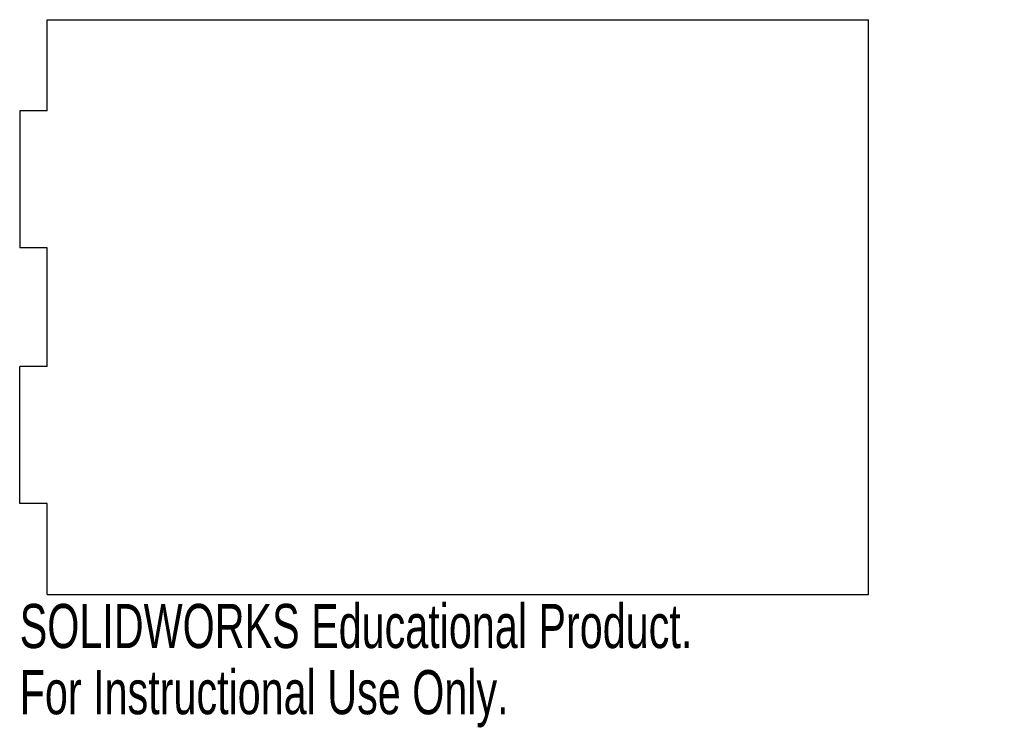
# Model space of a CAD drawing. Header units: millimetres. Extents: x -48 to 60, y -46 to 32.
import ezdxf

# ---------------------------------------------------------------- set-up
doc = ezdxf.new("R2010")
doc.units = ezdxf.units.MM
doc.styles.add('SLDTEXTSTYLE0', font='TXT', dxfattribs={"width": 0.7})

msp = doc.modelspace()

# ---------------------------------------------------------------- linework, layer by layer
at = {"color": 7, "linetype": 'Continuous', "lineweight": 25}
for p, q in [((-45, 31.5), (45, 31.5)), ((-45, 21.5), (-45, 31.5)), ((45, -31.5), (45, 31.5)), ((-45, 21.5), (-48, 21.5)), ((-48, 21.5), (-48, 6.5)), ((-45, 6.5), (-48, 6.5)), ((-45, -6.5), (-45, 6.5)), ((-45, -6.5), (-48, -6.5)), ((-48, -21.5), (-48, -6.5)), ((-45, -21.5), (-48, -21.5)), ((-45, -31.5), (-45, -21.5)), ((-45, -31.5), (45, -31.5))]:
    msp.add_line(p, q, dxfattribs=at)

# ---------------------------------------------------------------- texts
at = {"color": 7, "linetype": 'Continuous', "char_height": 4.8336, "attachment_point": 1, "style": 'SLDTEXTSTYLE0'}
for s, insert in [('SOLIDWORKS Educational Product.', (-48, -32.52)), ('For Instructional Use Only.', (-48, -39.77))]:
    msp.add_mtext(s, dxfattribs=dict(at, insert=insert))

doc.saveas('drawing.dxf')
